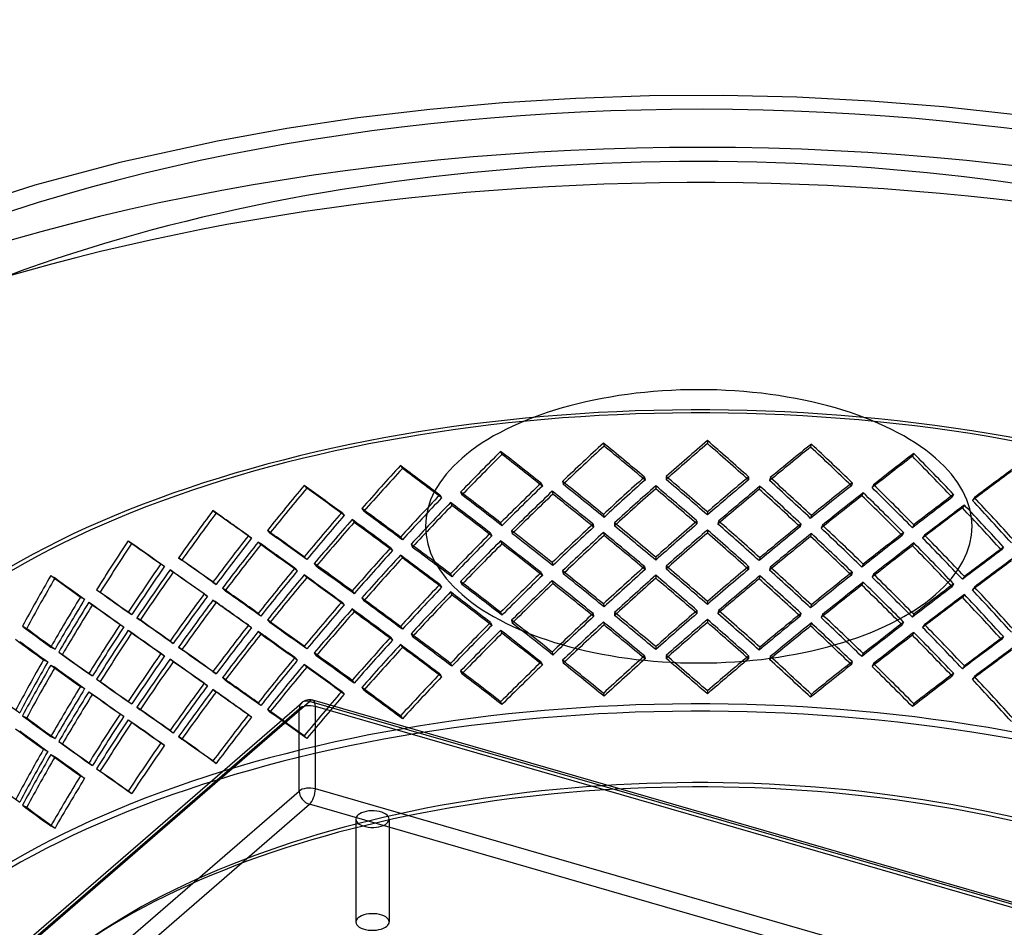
# Model space of a CAD drawing. Header units: millimetres. Extents: x -616 to 616, y -518 to 424.
# Tile 4 of 10: x -286 to 129, y 43 to 424. Entities that reach past the tile are written whole.
import ezdxf

# ---------------------------------------------------------------- set-up
doc = ezdxf.new("R2010")
doc.units = ezdxf.units.MM
doc.layers.add('HIDDEN', color=7, linetype='Continuous')
doc.layers.add('THICK', color=7, linetype='Continuous')

msp = doc.modelspace()

# ---------------------------------------------------------------- linework, layer by layer
at = {"layer": 'HIDDEN'}
for p, q in [((-40.11, 246.34), (-39.85, 245.1)), ((3.65, 247.38), (3.63, 246.13)), ((47.37, 245.92), (47.06, 244.68)), ((-83.36, 242.81), (-82.81, 241.59)), ((90.47, 241.98), (89.88, 240.77)), ((-125.51, 236.84), (-124.69, 235.66)), ((-22.83, 232.04), (-22.57, 230.79)), ((-13.69, 232.25), (-13.71, 231)), ((20.99, 232.09), (20.96, 230.84)), ((-166.03, 228.5), (-164.95, 227.37)), ((-66.35, 229.49), (-65.8, 228.27)), ((-57.31, 230.22), (-57.05, 228.98)), ((-18.08, 228.36), (-18.11, 227.1)), ((25.73, 228.14), (25.42, 226.89)), ((30.12, 231.78), (29.81, 230.54)), ((64.53, 229.64), (64.22, 228.4)), ((73.53, 228.82), (72.94, 227.6)), ((-109, 224.47), (-108.18, 223.29)), ((-100.19, 225.72), (-99.65, 224.5)), ((-61.66, 226.08), (-61.4, 224.83)), ((69.21, 225.42), (68.62, 224.21)), ((107.23, 224.73), (106.64, 223.52)), ((-104.44, 221.33), (-103.89, 220.1)), ((111.78, 220.25), (110.92, 219.07)), ((115.99, 223.4), (115.12, 222.23)), ((-204.39, 217.91), (-203.06, 216.85)), ((-150.23, 217.06), (-149.15, 215.93)), ((-141.77, 218.8), (-140.95, 217.62)), ((-40.11, 216.31), (-39.85, 215.07)), ((3.65, 217.35), (3.63, 216.1)), ((47.37, 215.89), (47.06, 214.65)), ((-145.85, 214.17), (-145.03, 212.99)), ((-83.36, 212.78), (-82.81, 211.56)), ((-44.48, 212.26), (-44.22, 211.02)), ((-35.43, 212.73), (-35.46, 211.48)), ((-0.74, 213.55), (-0.77, 212.3)), ((8.35, 213.51), (8.04, 212.26)), ((43.01, 212.35), (42.7, 211.11)), ((52.03, 211.78), (51.44, 210.56)), ((90.47, 211.95), (89.88, 210.74)), ((-189.51, 207.35), (-188.17, 206.29)), ((-181.49, 209.56), (-180.41, 208.43)), ((-87.64, 208.48), (-87.1, 207.26)), ((-78.76, 209.47), (-78.5, 208.22)), ((-40.11, 208.7), (-39.85, 207.45)), ((3.65, 209.74), (3.63, 208.49)), ((47.37, 208.28), (47.06, 207.04)), ((86.19, 208.65), (85.6, 207.44)), ((95.03, 207.58), (94.17, 206.4)), ((-240.08, 205.2), (-238.52, 204.23)), ((-185.36, 204.7), (-184.28, 203.57)), ((-125.51, 206.81), (-124.69, 205.63)), ((-121.06, 203.76), (-120.51, 202.53)), ((-83.36, 205.17), (-82.81, 203.95)), ((90.47, 204.34), (89.88, 203.12)), ((-129.66, 202.27), (-128.84, 201.09)), ((-125.51, 199.19), (-124.69, 198.01)), ((128.26, 202.52), (127.4, 201.35)), ((-226.31, 195.46), (-224.74, 194.48)), ((-218.85, 198.11), (-217.52, 197.06)), ((-166.03, 198.47), (-164.95, 197.35)), ((-161.78, 195.67), (-160.96, 194.48)), ((-61.66, 196.05), (-61.4, 194.8)), ((-18.08, 198.33), (-18.11, 197.08)), ((25.73, 198.11), (25.42, 196.87)), ((69.21, 195.39), (68.62, 194.18)), ((-222.45, 193.04), (-221.12, 191.98)), ((-169.99, 193.7), (-168.9, 192.58)), ((-166.03, 190.86), (-164.95, 189.73)), ((-104.44, 191.3), (-103.89, 190.08)), ((-66.35, 191.84), (-65.8, 190.62)), ((-57.31, 192.58), (-57.05, 191.34)), ((-22.83, 194.39), (-22.57, 193.15)), ((-18.08, 190.71), (-18.11, 189.46)), ((-13.69, 194.61), (-13.71, 193.36)), ((20.99, 194.45), (20.96, 193.19)), ((30.12, 194.14), (29.81, 192.9)), ((64.53, 192), (64.22, 190.76)), ((73.53, 191.18), (72.94, 189.96)), ((-272.64, 190.54), (-270.86, 189.66)), ((-204.39, 187.88), (-203.06, 186.82)), ((-109, 186.83), (-108.18, 185.65)), ((-100.19, 188.08), (-99.65, 186.86)), ((-61.66, 188.43), (-61.4, 187.19)), ((25.73, 190.49), (25.42, 189.25)), ((69.21, 187.78), (68.62, 186.56)), ((107.23, 187.09), (106.64, 185.87)), ((111.78, 190.22), (110.92, 189.04)), ((-253.36, 184.61), (-251.79, 183.64)), ((-208.1, 182.89), (-206.76, 181.84)), ((-200.39, 185.32), (-199.31, 184.18)), ((-145.85, 184.14), (-145.03, 182.96)), ((-104.44, 183.68), (-103.89, 182.46)), ((111.78, 182.6), (110.92, 181.43)), ((115.99, 185.76), (115.12, 184.58)), ((-260.16, 181.55), (-258.38, 180.67)), ((-256.65, 179.34), (-255.08, 178.37)), ((-204.39, 180.27), (-203.06, 179.21)), ((-150.23, 179.42), (-149.15, 178.29)), ((-141.77, 181.16), (-140.95, 179.98)), ((-40.11, 178.67), (-39.85, 177.42)), ((3.65, 179.71), (3.63, 178.46)), ((47.37, 178.25), (47.06, 177.01)), ((-240.08, 175.17), (-238.52, 174.2)), ((-185.36, 174.67), (-184.28, 173.54)), ((-145.85, 176.53), (-145.03, 175.34)), ((-83.36, 175.14), (-82.81, 173.92)), ((-44.48, 174.62), (-44.22, 173.37)), ((-35.43, 175.09), (-35.46, 173.84)), ((-0.74, 175.91), (-0.77, 174.66)), ((8.35, 175.87), (8.04, 174.62)), ((43.01, 174.7), (42.7, 173.46)), ((52.03, 174.14), (51.44, 172.92)), ((90.47, 174.31), (89.88, 173.1)), ((-243.49, 169.98), (-241.93, 169.01)), ((-236.39, 172.83), (-235.06, 171.76)), ((-181.49, 171.92), (-180.41, 170.79)), ((-87.64, 170.84), (-87.1, 169.62)), ((-78.76, 171.83), (-78.5, 170.58)), ((-40.11, 171.05), (-39.85, 169.81)), ((3.65, 172.1), (3.63, 170.85)), ((47.37, 170.64), (47.06, 169.4)), ((86.19, 171.01), (85.6, 169.79)), ((95.03, 169.93), (94.17, 168.76)), ((-284.56, 169.23), (-282.78, 168.35)), ((-240.08, 167.56), (-238.52, 166.58)), ((-189.51, 169.7), (-188.17, 168.65)), ((-185.36, 167.06), (-184.28, 165.93)), ((-125.51, 169.17), (-124.69, 167.98)), ((-121.06, 166.11), (-120.51, 164.89)), ((-83.36, 167.52), (-82.81, 166.3)), ((90.47, 166.7), (89.88, 165.48)), ((-222.45, 163.01), (-221.12, 161.95)), ((-129.66, 164.63), (-128.84, 163.45)), ((128.26, 164.88), (127.4, 163.7)), ((-272.64, 160.52), (-270.86, 159.64)), ((-269.31, 158.37), (-267.74, 157.39)), ((-226.31, 157.82), (-224.74, 156.84)), ((-218.85, 160.47), (-217.52, 159.41)), ((-166.03, 160.83), (-164.95, 159.7)), ((-161.78, 158.03), (-160.96, 156.84)), ((-125.51, 161.55), (-124.69, 160.37)), ((-61.66, 158.4), (-61.4, 157.16)), ((-18.08, 160.68), (-18.11, 159.43)), ((25.73, 160.47), (25.42, 159.22)), ((69.21, 157.75), (68.62, 156.53)), ((-275.72, 155.14), (-273.94, 154.26)), ((-222.45, 155.4), (-221.12, 154.34)), ((-169.99, 156.06), (-168.9, 154.93)), ((-104.44, 153.65), (-103.89, 152.43)), ((-66.35, 154.2), (-65.8, 152.98)), ((-57.31, 154.94), (-57.05, 153.69)), ((-22.83, 156.75), (-22.57, 155.51)), ((-13.69, 156.97), (-13.71, 155.72)), ((20.99, 156.8), (20.96, 155.55)), ((30.12, 156.5), (29.81, 155.26)), ((64.53, 154.36), (64.22, 153.12)), ((73.53, 153.53), (72.94, 152.32)), ((-272.64, 152.9), (-270.86, 152.02)), ((-256.65, 149.31), (-255.08, 148.34)), ((-204.39, 150.24), (-203.06, 149.18)), ((-166.03, 153.22), (-164.95, 152.09)), ((-109, 149.19), (-108.18, 148)), ((-100.19, 150.43), (-99.65, 149.21)), ((107.23, 149.45), (106.64, 148.23)), ((111.78, 152.58), (110.92, 151.4)), ((-253.36, 146.97), (-251.79, 145.99)), ((-208.1, 145.25), (-206.76, 144.19)), ((-200.39, 147.67), (-199.31, 146.54)), ((-145.85, 146.5), (-145.03, 145.32)), ((115.99, 148.12), (115.12, 146.94)), ((-260.16, 143.91), (-258.38, 143.03)), ((-256.65, 141.7), (-255.08, 140.72)), ((-204.39, 142.62), (-203.06, 141.57)), ((-150.23, 141.77), (-149.15, 140.65)), ((-141.77, 143.52), (-140.95, 142.33)), ((-40.11, 141.02), (-39.85, 139.78)), ((3.65, 142.07), (3.63, 140.82)), ((-451.75, -109.45), (-167.07, 137.09)), ((-450.23, -110.42), (-163.8, 137.64)), ((-240.08, 137.53), (-238.52, 136.56)), ((-185.36, 137.03), (-184.28, 135.9)), ((515.88, -58.57), (-163.8, 137.64)), ((516.54, -57.88), (-162.41, 138.11)), ((-83.36, 137.49), (-82.81, 136.27)), ((47.37, 140.61), (47.06, 139.37)), ((-615.63, -252.99), (-168.13, 134.56)), ((-236.39, 135.18), (-235.06, 134.12)), ((-181.49, 134.27), (-180.41, 133.15)), ((-168.13, 99.92), (-168.13, 134.56)), ((613.8, -88.28), (-161.3, 135.47)), ((-161.3, 100.83), (-161.3, 135.47)), ((90.47, 136.67), (89.88, 135.45)), ((-284.56, 131.59), (-282.78, 130.71)), ((-243.49, 132.34), (-241.93, 131.36)), ((-240.08, 129.92), (-238.52, 128.94)), ((-189.51, 132.06), (-188.17, 131)), ((-125.51, 131.52), (-124.69, 130.34)), ((-222.45, 125.37), (-221.12, 124.31)), ((-272.64, 122.87), (-270.86, 121.99)), ((-269.31, 120.72), (-267.74, 119.74)), ((-226.31, 120.17), (-224.74, 119.2)), ((-218.85, 122.83), (-217.52, 121.77)), ((-166.03, 123.19), (-164.95, 122.06)), ((-275.72, 117.49), (-273.94, 116.61)), ((-272.64, 115.26), (-270.86, 114.38)), ((-204.39, 112.6), (-203.06, 111.54)), ((-256.65, 111.67), (-255.08, 110.69)), ((-253.36, 109.33), (-251.79, 108.35)), ((-260.16, 106.26), (-258.38, 105.38)), ((-615.63, -287.63), (-168.13, 99.92)), ((-240.08, 99.89), (-238.52, 98.91)), ((613.8, -122.92), (-161.3, 100.83)), ((-611.3, -293.21), (-163.8, 94.34)), ((-284.56, 93.95), (-282.78, 93.07)), ((611.3, -129.41), (-163.8, 94.34)), ((-144.26, 88.12), (-144.26, 44.82)), ((-130.26, 88.12), (-130.26, 44.82)), ((-272.64, 85.23), (-270.86, 84.35))]:
    msp.add_line(p, q, dxfattribs=at)
msp.add_arc((-163.8, 133.31), 5, 73.898, 130.8968, dxfattribs=at)
for centre, major_axis, ratio, start_param, end_param in [((0, 83.21), (575, 0), 0.5, 1.047198, 2.617994), ((0, 68.42), (575, 0), 0.5, 0, 2.617994), ((0, 68.42), (-383.75, 0), 0.5, -3.141592, -0.523599), ((0, 68.42), (381.25, 0), 0.5, 0, 2.617994), ((0, 55.52), (364.83, 384.5), 0.309543, 1.360166, 1.405359), ((0, 55.52), (362.45, 382), 0.309543, 1.360166, 1.405656), ((0, 55.52), (375.27, -356.07), 0.225332, 1.840953, 1.886147), ((0, 55.52), (372.82, -353.75), 0.225332, 1.840657, 1.886147), ((0, 55.52), (368.72, 366.97), 0.264119, 1.304227, 1.349717), ((0, 55.52), (371.14, 369.38), 0.264119, 1.304227, 1.34942), ((0, 55.52), (367.78, -369.54), 0.271771, 1.782356, 1.827846), ((0, 55.52), (370.2, -371.96), 0.271771, 1.782652, 1.827846), ((0, 55.52), (373.53, 351.02), 0.217466, 1.245452, 1.290941), ((0, 55.52), (375.98, 353.32), 0.217466, 1.245452, 1.290645), ((0, 55.52), (361.25, -384.42), 0.317002, 1.726892, 1.772381), ((0, 55.52), (363.62, -386.94), 0.317002, 1.727188, 1.772381), ((0, 55.52), (356.87, 398.77), 0.353854, 1.413213, 1.458406), ((0, 55.52), (354.54, 396.18), 0.353854, 1.413213, 1.458703), ((0, 55.52), (379, -339.17), 0.177561, 1.902146, 1.947339), ((0, 55.52), (376.53, -336.96), 0.177561, 1.901849, 1.947339), ((0, 55.52), (377.02, 334.05), 0.169461, 1.183763, 1.229252), ((0, 55.52), (379.5, 336.25), 0.169461, 1.183763, 1.228956), ((0, 55.52), (353.05, -398.46), 0.361139, 1.674341, 1.71983), ((0, 55.52), (355.37, -401.08), 0.361139, 1.674637, 1.71983), ((0, 55.52), (347.06, 412.28), 0.397148, 1.463179, 1.508372), ((0, 55.52), (381.53, -321.18), 0.128336, 1.96642, 2.011613), ((0, 55.52), (344.8, 409.6), 0.397148, 1.463179, 1.508669), ((0, 55.52), (379.04, -319.08), 0.128336, 1.966123, 2.011613), ((0, 25.49), (364.83, 384.5), 0.309543, 1.314973, 1.360166), ((0, 25.49), (370.2, -371.96), 0.271771, 1.827846, 1.873039), ((0, 25.49), (371.14, 369.38), 0.264119, 1.259034, 1.304227), ((0, 55.52), (379.36, 315.99), 0.119983, 1.118946, 1.164436), ((0, 55.52), (381.85, 318.07), 0.119983, 1.118946, 1.164139), ((0, 55.52), (335.19, 425.14), 0.439482, 1.50972, 1.554913), ((0, 55.52), (383.03, -302), 0.077561, 2.034118, 2.079311), ((0, 25.49), (356.87, 398.77), 0.353854, 1.36802, 1.413213), ((0, 25.49), (354.54, 396.18), 0.353854, 1.367724, 1.413213), ((0, 25.49), (375.27, -356.07), 0.225332, 1.886147, 1.93134), ((0, 25.49), (372.82, -353.75), 0.225332, 1.886147, 1.931636), ((0, 25.49), (362.45, 382), 0.309543, 1.314676, 1.360166), ((0, 55.52), (371.14, 369.38), 0.264119, 1.360892, 1.406216), ((0, 17.87), (370.2, -371.96), 0.271771, 1.839302, 1.88451), ((0, 25.49), (367.78, -369.54), 0.271771, 1.827846, 1.873335), ((0, 25.49), (368.72, 366.97), 0.264119, 1.258738, 1.304227), ((0, 55.52), (375.98, 353.32), 0.217466, 1.302116, 1.34744), ((0, 17.87), (363.62, -386.94), 0.317002, 1.783838, 1.829046), ((0, 25.49), (361.25, -384.42), 0.317002, 1.772381, 1.817871), ((0, 25.49), (363.62, -386.94), 0.317002, 1.772381, 1.817574), ((0, 25.49), (373.53, 351.02), 0.217466, 1.199962, 1.245452), ((0, 25.49), (375.98, 353.32), 0.217466, 1.200259, 1.245452), ((0, 25.49), (355.37, -401.08), 0.361139, 1.71983, 1.765024), ((0, 55.52), (333.01, 422.37), 0.439482, 1.50972, 1.55521), ((0, 55.52), (380.54, -300.03), 0.077561, 2.033822, 2.079311), ((0, 25.49), (347.06, 412.28), 0.397148, 1.417986, 1.463179), ((0, 25.49), (379, -339.17), 0.177561, 1.947339, 1.992532), ((0, 25.49), (376.53, -336.96), 0.177561, 1.947339, 1.992828), ((0, 55.52), (364.83, 384.5), 0.309543, 1.41683, 1.462154), ((0, 55.52), (362.45, 382), 0.309543, 1.417202, 1.462826), ((0, 17.87), (375.27, -356.07), 0.225332, 1.897603, 1.942811), ((0, 17.87), (372.82, -353.75), 0.225332, 1.897678, 1.943183), ((0, 55.52), (368.72, 366.97), 0.264119, 1.361264, 1.406887), ((0, 17.87), (367.78, -369.54), 0.271771, 1.839377, 1.884882), ((0, 55.52), (373.53, 351.02), 0.217466, 1.302488, 1.348111), ((0, 17.87), (361.25, -384.42), 0.317002, 1.783913, 1.829418), ((0, 55.52), (377.02, 334.05), 0.169461, 1.240799, 1.286422), ((0, 55.52), (379.5, 336.25), 0.169461, 1.240427, 1.285751), ((0, 17.87), (353.05, -398.46), 0.361139, 1.731362, 1.776867), ((0, 17.87), (355.37, -401.08), 0.361139, 1.731287, 1.776495), ((0, 25.49), (353.05, -398.46), 0.361139, 1.71983, 1.76532), ((0, 25.49), (379.5, 336.25), 0.169461, 1.13857, 1.183763), ((0, 25.49), (344.8, 409.6), 0.397148, 1.417689, 1.463179), ((0, 55.52), (356.87, 398.77), 0.353854, 1.469878, 1.515202), ((0, 55.52), (354.54, 396.18), 0.353854, 1.47025, 1.515873), ((0, 17.87), (379, -339.17), 0.177561, 1.958795, 2.004003), ((0, 17.87), (376.53, -336.96), 0.177561, 1.958871, 2.004375), ((0, 25.49), (377.02, 334.05), 0.169461, 1.138273, 1.183763), ((0, 55.52), (381.85, 318.07), 0.119983, 1.175611, 1.220935), ((0, 17.87), (345.24, -414.47), 0.40427, 1.681864, 1.727072), ((0, 25.49), (342.99, -411.77), 0.40427, 1.670407, 1.715897), ((0, 25.49), (345.24, -414.47), 0.40427, 1.670407, 1.7156), ((0, 55.52), (320.96, 437.46), 0.480861, 1.552311, 1.597504), ((0, 55.52), (318.87, 434.61), 0.480861, 1.552311, 1.597801), ((0, 55.52), (383.68, -281.5), 0.025198, 2.105767, 2.15096), ((0, 55.52), (381.18, -279.67), 0.025198, 2.10547, 2.15096), ((0, 25.49), (335.19, 425.14), 0.439482, 1.464527, 1.50972), ((0, 25.49), (333.01, 422.37), 0.439482, 1.464231, 1.50972), ((0, 25.49), (381.53, -321.18), 0.128336, 2.011613, 2.056806), ((0, 25.49), (379.04, -319.08), 0.128336, 2.011613, 2.057102), ((0, 55.52), (379.36, 315.99), 0.119983, 1.175983, 1.221606), ((0, 17.87), (342.99, -411.77), 0.40427, 1.681939, 1.727444), ((0, 55.52), (347.06, 412.28), 0.397148, 1.519844, 1.565168), ((0, 55.52), (344.8, 409.6), 0.397148, 1.520215, 1.565839), ((0, 17.87), (381.53, -321.18), 0.128336, 2.023069, 2.068277), ((0, 17.87), (379.04, -319.08), 0.128336, 2.023145, 2.068649), ((0, 25.49), (364.83, 384.5), 0.309543, 1.371623, 1.41683), ((0, -12.16), (367.78, -369.54), 0.271771, 1.884882, 1.930505), ((0, -12.16), (370.2, -371.96), 0.271771, 1.88451, 1.929834), ((0, 25.49), (368.72, 366.97), 0.264119, 1.315759, 1.361264), ((0, 25.49), (371.14, 369.38), 0.264119, 1.315684, 1.360892), ((0, -12.16), (361.25, -384.42), 0.317002, 1.829418, 1.875041), ((0, -12.16), (363.62, -386.94), 0.317002, 1.829046, 1.87437), ((0, 25.49), (375.98, 353.32), 0.217466, 1.256908, 1.302116), ((0, -12.16), (355.37, -401.08), 0.361139, 1.776495, 1.821819), ((0, 25.49), (320.96, 437.46), 0.480861, 1.507118, 1.552311), ((0, 25.49), (383.03, -302), 0.077561, 2.079311, 2.124504), ((0, 25.49), (380.54, -300.03), 0.077561, 2.079311, 2.124801), ((0, 25.49), (356.87, 398.77), 0.353854, 1.42467, 1.469878), ((0, 25.49), (354.54, 396.18), 0.353854, 1.424745, 1.47025), ((0, -12.16), (375.27, -356.07), 0.225332, 1.942811, 1.988135), ((0, -12.16), (372.82, -353.75), 0.225332, 1.943183, 1.988806), ((0, 25.49), (362.45, 382), 0.309543, 1.371698, 1.417202), ((0, 17.87), (364.83, 384.5), 0.309543, 1.360166, 1.405359), ((0, 17.87), (362.45, 382), 0.309543, 1.360166, 1.405656), ((0, 17.87), (375.27, -356.07), 0.225332, 1.840953, 1.886147), ((0, 17.87), (372.82, -353.75), 0.225332, 1.840657, 1.886147), ((0, 17.87), (368.72, 366.97), 0.264119, 1.304227, 1.349717), ((0, 17.87), (371.14, 369.38), 0.264119, 1.304227, 1.34942), ((0, 17.87), (367.78, -369.54), 0.271771, 1.782356, 1.827846), ((0, 17.87), (370.2, -371.96), 0.271771, 1.782652, 1.827846), ((0, 25.49), (373.53, 351.02), 0.217466, 1.256983, 1.302488), ((0, 17.87), (375.98, 353.32), 0.217466, 1.245452, 1.290645), ((0, 17.87), (363.62, -386.94), 0.317002, 1.727188, 1.772381), ((0, -12.16), (353.05, -398.46), 0.361139, 1.776867, 1.82249), ((0, 25.49), (377.02, 334.05), 0.169461, 1.195295, 1.240799), ((0, 25.49), (379.5, 336.25), 0.169461, 1.195219, 1.240427), ((0, -12.16), (345.24, -414.47), 0.40427, 1.727072, 1.772396), ((0, 55.52), (303.98, 449.39), 0.521211, 1.590199, 1.635392), ((0, 55.52), (302, 446.46), 0.521211, 1.590199, 1.635688), ((0, 55.52), (383.68, -259.53), 0.028687, -2.227312, -2.182119), ((0, 55.52), (381.18, -257.84), 0.028687, -2.227312, -2.181823), ((0, 25.49), (318.87, 434.61), 0.480861, 1.506822, 1.552311), ((0, 55.52), (335.19, 425.14), 0.439482, 1.566385, 1.611709), ((0, 55.52), (333.01, 422.37), 0.439482, 1.566757, 1.61238), ((0, 17.87), (383.03, -302), 0.077561, 2.090768, 2.135976), ((0, 17.87), (380.54, -300.03), 0.077561, 2.090843, 2.136348), ((0, -12.16), (379, -339.17), 0.177561, 2.004003, 2.049327), ((0, 17.87), (356.87, 398.77), 0.353854, 1.413213, 1.458406), ((0, 17.87), (354.54, 396.18), 0.353854, 1.413213, 1.458703), ((0, 17.87), (379, -339.17), 0.177561, 1.902146, 1.947339), ((0, 17.87), (376.53, -336.96), 0.177561, 1.901849, 1.947339), ((0, 17.87), (373.53, 351.02), 0.217466, 1.245452, 1.290941), ((0, 17.87), (361.25, -384.42), 0.317002, 1.726892, 1.772381), ((0, 17.87), (377.02, 334.05), 0.169461, 1.183763, 1.229252), ((0, 17.87), (379.5, 336.25), 0.169461, 1.183763, 1.228956), ((0, 17.87), (353.05, -398.46), 0.361139, 1.674341, 1.71983), ((0, 17.87), (355.37, -401.08), 0.361139, 1.674637, 1.71983), ((0, -12.16), (342.99, -411.77), 0.40427, 1.727444, 1.773067), ((0, 25.49), (347.06, 412.28), 0.397148, 1.474636, 1.519844), ((0, 25.49), (344.8, 409.6), 0.397148, 1.474711, 1.520215), ((0, 17.87), (347.06, 412.28), 0.397148, 1.463179, 1.508372), ((0, 17.87), (381.53, -321.18), 0.128336, 1.96642, 2.011613), ((0, -12.16), (376.53, -336.96), 0.177561, 2.004375, 2.049998), ((0, 25.49), (379.36, 315.99), 0.119983, 1.130478, 1.175983), ((0, 25.49), (381.85, 318.07), 0.119983, 1.130403, 1.175611), ((0, 25.49), (303.98, 449.39), 0.521211, 1.545006, 1.590199), ((0, 25.49), (383.68, -281.5), 0.025198, 2.15096, 2.196153), ((0, 25.49), (381.18, -279.67), 0.025198, 2.15096, 2.19645), ((0, -12.16), (381.53, -321.18), 0.128336, 2.068277, 2.113601), ((0, 17.87), (344.8, 409.6), 0.397148, 1.463179, 1.508669), ((0, 17.87), (379.04, -319.08), 0.128336, 1.966123, 2.011613), ((0, 17.87), (379.36, 315.99), 0.119983, 1.118946, 1.164436), ((0, 17.87), (381.85, 318.07), 0.119983, 1.118946, 1.164139), ((0, 25.49), (302, 446.46), 0.521211, 1.544709, 1.590199), ((0, 55.52), (320.96, 437.46), 0.480861, 1.608976, 1.6543), ((0, 55.52), (318.87, 434.61), 0.480861, 1.609348, 1.654971), ((0, 17.87), (383.68, -281.5), 0.025198, 2.162417, 2.207624), ((0, 17.87), (381.18, -279.67), 0.025198, 2.162492, 2.207996), ((0, 25.49), (335.19, 425.14), 0.439482, 1.521177, 1.566385), ((0, 25.49), (333.01, 422.37), 0.439482, 1.521252, 1.566757), ((0, 17.87), (335.19, 425.14), 0.439482, 1.50972, 1.554913), ((0, 17.87), (383.03, -302), 0.077561, 2.034118, 2.079311), ((0, -12.16), (379.04, -319.08), 0.128336, 2.068649, 2.114272), ((0, -12.16), (356.87, 398.77), 0.353854, 1.36802, 1.413213), ((0, -12.16), (354.54, 396.18), 0.353854, 1.367724, 1.413213), ((0, -12.16), (375.27, -356.07), 0.225332, 1.886147, 1.93134), ((0, -12.16), (372.82, -353.75), 0.225332, 1.886147, 1.931636), ((0, -12.16), (364.83, 384.5), 0.309543, 1.314973, 1.360166), ((0, -12.16), (362.45, 382), 0.309543, 1.314676, 1.360166), ((0, 17.87), (371.14, 369.38), 0.264119, 1.360892, 1.406216), ((0, -19.77), (370.2, -371.96), 0.271771, 1.839302, 1.88451), ((0, -12.16), (367.78, -369.54), 0.271771, 1.827846, 1.873335), ((0, -12.16), (370.2, -371.96), 0.271771, 1.827846, 1.873039), ((0, -12.16), (368.72, 366.97), 0.264119, 1.258738, 1.304227), ((0, -12.16), (371.14, 369.38), 0.264119, 1.259034, 1.304227), ((0, -12.16), (361.25, -384.42), 0.317002, 1.772381, 1.817871), ((0, -12.16), (363.62, -386.94), 0.317002, 1.772381, 1.817574), ((0, -12.16), (373.53, 351.02), 0.217466, 1.199962, 1.245452), ((0, -12.16), (375.98, 353.32), 0.217466, 1.200259, 1.245452), ((0, -12.16), (355.37, -401.08), 0.361139, 1.71983, 1.765024), ((0, 55.52), (283.75, 461.08), 0.560348, 1.622344, 1.667537), ((0, 55.52), (281.9, 458.07), 0.560348, 1.622344, 1.667833), ((0, 55.52), (383.24, -235.85), 0.083837, -2.309407, -2.264214), ((0, 55.52), (380.74, -234.31), 0.083837, -2.309407, -2.263917), ((0, 17.87), (333.01, 422.37), 0.439482, 1.50972, 1.55521), ((0, 17.87), (380.54, -300.03), 0.077561, 2.033822, 2.079311), ((0, -12.16), (347.06, 412.28), 0.397148, 1.417986, 1.463179), ((0, -12.16), (379, -339.17), 0.177561, 1.947339, 1.992532), ((0, -12.16), (376.53, -336.96), 0.177561, 1.947339, 1.992828), ((0, 17.87), (364.83, 384.5), 0.309543, 1.41683, 1.462154), ((0, 17.87), (362.45, 382), 0.309543, 1.417202, 1.462826), ((0, -19.77), (375.27, -356.07), 0.225332, 1.897603, 1.942811), ((0, -19.77), (372.82, -353.75), 0.225332, 1.897678, 1.943183), ((0, 17.87), (368.72, 366.97), 0.264119, 1.361264, 1.406887), ((0, -19.77), (367.78, -369.54), 0.271771, 1.839377, 1.884882), ((0, 17.87), (373.53, 351.02), 0.217466, 1.302488, 1.348111), ((0, 17.87), (375.98, 353.32), 0.217466, 1.302116, 1.34744), ((0, -19.77), (361.25, -384.42), 0.317002, 1.783913, 1.829418), ((0, -19.77), (363.62, -386.94), 0.317002, 1.783838, 1.829046), ((0, 17.87), (377.02, 334.05), 0.169461, 1.240799, 1.286422), ((0, 17.87), (379.5, 336.25), 0.169461, 1.240427, 1.285751), ((0, -19.77), (353.05, -398.46), 0.361139, 1.731362, 1.776867), ((0, -19.77), (355.37, -401.08), 0.361139, 1.731287, 1.776495), ((0, -12.16), (353.05, -398.46), 0.361139, 1.71983, 1.76532), ((0, -12.16), (379.5, 336.25), 0.169461, 1.13857, 1.183763), ((0, 25.49), (383.68, -259.53), 0.028687, -2.272505, -2.227312), ((0, 25.49), (381.18, -257.84), 0.028687, -2.272802, -2.227312), ((0, 25.49), (320.96, 437.46), 0.480861, 1.563768, 1.608976), ((0, -12.16), (383.03, -302), 0.077561, 2.135976, 2.1813), ((0, -12.16), (380.54, -300.03), 0.077561, 2.136348, 2.181971), ((0, -12.16), (344.8, 409.6), 0.397148, 1.417689, 1.463179), ((0, 17.87), (356.87, 398.77), 0.353854, 1.469878, 1.515202), ((0, 17.87), (354.54, 396.18), 0.353854, 1.47025, 1.515873), ((0, -19.77), (379, -339.17), 0.177561, 1.958795, 2.004003), ((0, -19.77), (376.53, -336.96), 0.177561, 1.958871, 2.004375), ((0, -12.16), (377.02, 334.05), 0.169461, 1.138273, 1.183763), ((0, 17.87), (381.85, 318.07), 0.119983, 1.175611, 1.220935), ((0, -19.77), (345.24, -414.47), 0.40427, 1.681864, 1.727072), ((0, -12.16), (342.99, -411.77), 0.40427, 1.670407, 1.715897), ((0, -12.16), (345.24, -414.47), 0.40427, 1.670407, 1.7156), ((0, 25.49), (283.75, 461.08), 0.560348, 1.577151, 1.622344), ((0, 25.49), (281.9, 458.07), 0.560348, 1.576854, 1.622344), ((0, 55.52), (303.98, 449.39), 0.521211, 1.646863, 1.692187), ((0, 55.52), (302, 446.46), 0.521211, 1.647235, 1.692858), ((0, 17.87), (383.68, -259.53), 0.028687, -2.283977, -2.238769), ((0, 17.87), (381.18, -257.84), 0.028687, -2.284349, -2.238844), ((0, 25.49), (318.87, 434.61), 0.480861, 1.563843, 1.609348), ((0, 17.87), (320.96, 437.46), 0.480861, 1.552311, 1.597504), ((0, 17.87), (318.87, 434.61), 0.480861, 1.552311, 1.597801), ((0, 17.87), (383.68, -281.5), 0.025198, 2.105767, 2.15096), ((0, 17.87), (381.18, -279.67), 0.025198, 2.10547, 2.15096), ((0, -12.16), (335.19, 425.14), 0.439482, 1.464527, 1.50972), ((0, -12.16), (333.01, 422.37), 0.439482, 1.464231, 1.50972), ((0, -12.16), (381.53, -321.18), 0.128336, 2.011613, 2.056806), ((0, -12.16), (379.04, -319.08), 0.128336, 2.011613, 2.057102), ((0, 17.87), (379.36, 315.99), 0.119983, 1.175983, 1.221606), ((0, -19.77), (342.99, -411.77), 0.40427, 1.681939, 1.727444), ((0, 17.87), (347.06, 412.28), 0.397148, 1.519844, 1.565168), ((0, 17.87), (344.8, 409.6), 0.397148, 1.520215, 1.565839), ((0, -19.77), (381.53, -321.18), 0.128336, 2.023069, 2.068277), ((0, -19.77), (379.04, -319.08), 0.128336, 2.023145, 2.068649), ((0, -12.16), (364.83, 384.5), 0.309543, 1.371623, 1.41683), ((0, -49.8), (370.2, -371.96), 0.271771, 1.88451, 1.929834), ((0, -12.16), (368.72, 366.97), 0.264119, 1.315759, 1.361264), ((0, -12.16), (371.14, 369.38), 0.264119, 1.315684, 1.360892), ((0, -49.8), (361.25, -384.42), 0.317002, 1.829418, 1.875041), ((0, -49.8), (363.62, -386.94), 0.317002, 1.829046, 1.87437), ((0, -12.16), (375.98, 353.32), 0.217466, 1.256908, 1.302116), ((0, -49.8), (355.37, -401.08), 0.361139, 1.776495, 1.821819), ((0, 25.49), (303.98, 449.39), 0.521211, 1.601655, 1.646863), ((0, -12.16), (383.68, -281.5), 0.025198, 2.207624, 2.252949), ((0, -12.16), (381.18, -279.67), 0.025198, 2.207996, 2.25362), ((0, -12.16), (383.03, -302), 0.077561, 2.079311, 2.124504), ((0, -12.16), (380.54, -300.03), 0.077561, 2.079311, 2.124801), ((0, -12.16), (356.87, 398.77), 0.353854, 1.42467, 1.469878), ((0, -49.8), (375.27, -356.07), 0.225332, 1.942811, 1.988135), ((0, -49.8), (372.82, -353.75), 0.225332, 1.943183, 1.988806), ((0, -12.16), (362.45, 382), 0.309543, 1.371698, 1.417202), ((0, -19.77), (364.83, 384.5), 0.309543, 1.360166, 1.405359), ((0, -19.77), (375.27, -356.07), 0.225332, 1.840953, 1.886147), ((0, -49.8), (367.78, -369.54), 0.271771, 1.884882, 1.930505), ((0, -19.77), (368.72, 366.97), 0.264119, 1.304227, 1.349717), ((0, -19.77), (371.14, 369.38), 0.264119, 1.304227, 1.34942), ((0, -19.77), (367.78, -369.54), 0.271771, 1.782356, 1.827846), ((0, -19.77), (370.2, -371.96), 0.271771, 1.782652, 1.827846), ((0, -12.16), (373.53, 351.02), 0.217466, 1.256983, 1.302488), ((0, -19.77), (375.98, 353.32), 0.217466, 1.245452, 1.290645), ((0, -19.77), (363.62, -386.94), 0.317002, 1.727188, 1.772381), ((0, -49.8), (353.05, -398.46), 0.361139, 1.776867, 1.82249), ((0, -12.16), (379.5, 336.25), 0.169461, 1.195219, 1.240427), ((0, -49.8), (345.24, -414.47), 0.40427, 1.727072, 1.772396), ((0, 25.49), (383.24, -235.85), 0.083837, -2.3546, -2.309407), ((0, 25.49), (380.74, -234.31), 0.083837, -2.354897, -2.309407), ((0, 25.49), (302, 446.46), 0.521211, 1.601731, 1.647235), ((0, 17.87), (303.98, 449.39), 0.521211, 1.590199, 1.635392), ((0, 17.87), (302, 446.46), 0.521211, 1.590199, 1.635688), ((0, 17.87), (383.68, -259.53), 0.028687, -2.227312, -2.182119), ((0, 17.87), (381.18, -257.84), 0.028687, -2.227312, -2.181823), ((0, -12.16), (320.96, 437.46), 0.480861, 1.507118, 1.552311), ((0, -12.16), (318.87, 434.61), 0.480861, 1.506822, 1.552311), ((0, 17.87), (335.19, 425.14), 0.439482, 1.566385, 1.611709), ((0, 17.87), (333.01, 422.37), 0.439482, 1.566757, 1.61238), ((0, -19.77), (383.03, -302), 0.077561, 2.090768, 2.135976), ((0, -19.77), (380.54, -300.03), 0.077561, 2.090843, 2.136348), ((0, -49.8), (379, -339.17), 0.177561, 2.004003, 2.049327), ((0, -12.16), (354.54, 396.18), 0.353854, 1.424745, 1.47025), ((0, -19.77), (356.87, 398.77), 0.353854, 1.413213, 1.458406), ((0, -19.77), (354.54, 396.18), 0.353854, 1.413213, 1.458703), ((0, -19.77), (379, -339.17), 0.177561, 1.902146, 1.947339), ((0, -19.77), (376.53, -336.96), 0.177561, 1.901849, 1.947339), ((0, -19.77), (362.45, 382), 0.309543, 1.360166, 1.405656), ((0, -19.77), (372.82, -353.75), 0.225332, 1.840657, 1.886147), ((0, -19.77), (373.53, 351.02), 0.217466, 1.245452, 1.290941), ((0, -19.77), (361.25, -384.42), 0.317002, 1.726892, 1.772381), ((0, -12.16), (377.02, 334.05), 0.169461, 1.195295, 1.240799), ((0, -19.77), (379.5, 336.25), 0.169461, 1.183763, 1.228956), ((0, -19.77), (355.37, -401.08), 0.361139, 1.674637, 1.71983), ((0, -49.8), (342.99, -411.77), 0.40427, 1.727444, 1.773067), ((0, 17.87), (383.24, -235.85), 0.083837, -2.366071, -2.320864), ((0, 17.87), (380.74, -234.31), 0.083837, -2.366443, -2.320939), ((0, -12.16), (347.06, 412.28), 0.397148, 1.474636, 1.519844), ((0, -12.16), (344.8, 409.6), 0.397148, 1.474711, 1.520215), ((0, -49.8), (376.53, -336.96), 0.177561, 2.004375, 2.049998), ((0, -19.77), (377.02, 334.05), 0.169461, 1.183763, 1.229252), ((0, -19.77), (353.05, -398.46), 0.361139, 1.674341, 1.71983), ((0, -12.16), (379.36, 315.99), 0.119983, 1.130478, 1.175983), ((0, -12.16), (381.85, 318.07), 0.119983, 1.130403, 1.175611), ((0, -12.16), (383.68, -259.53), 0.028687, -2.329301, -2.283977), ((0, -12.16), (303.98, 449.39), 0.521211, 1.545006, 1.590199), ((0, -12.16), (383.68, -281.5), 0.025198, 2.15096, 2.196153), ((0, -12.16), (381.18, -279.67), 0.025198, 2.15096, 2.19645), ((0, -49.8), (381.53, -321.18), 0.128336, 2.068277, 2.113601), ((0, -19.77), (347.06, 412.28), 0.397148, 1.463179, 1.508372), ((0, -19.77), (344.8, 409.6), 0.397148, 1.463179, 1.508669), ((0, -19.77), (381.53, -321.18), 0.128336, 1.96642, 2.011613), ((0, -19.77), (379.04, -319.08), 0.128336, 1.966123, 2.011613), ((0, -19.77), (379.36, 315.99), 0.119983, 1.118946, 1.164436), ((0, -19.77), (381.85, 318.07), 0.119983, 1.118946, 1.164139), ((0, 25.49), (283.75, 461.08), 0.560348, 1.6338, 1.679008), ((0, 25.49), (281.9, 458.07), 0.560348, 1.633875, 1.67938), ((0, -12.16), (381.18, -257.84), 0.028687, -2.329972, -2.284349), ((0, -12.16), (302, 446.46), 0.521211, 1.544709, 1.590199), ((0, 17.87), (320.96, 437.46), 0.480861, 1.608976, 1.6543), ((0, 17.87), (318.87, 434.61), 0.480861, 1.609348, 1.654971), ((0, -19.77), (383.68, -281.5), 0.025198, 2.162417, 2.207624), ((0, -19.77), (381.18, -279.67), 0.025198, 2.162492, 2.207996), ((0, -12.16), (335.19, 425.14), 0.439482, 1.521177, 1.566385), ((0, -12.16), (333.01, 422.37), 0.439482, 1.521252, 1.566757), ((0, -49.8), (379.04, -319.08), 0.128336, 2.068649, 2.114272), ((0, -49.8), (356.87, 398.77), 0.353854, 1.36802, 1.413213), ((0, -49.8), (375.27, -356.07), 0.225332, 1.886147, 1.93134), ((0, -49.8), (372.82, -353.75), 0.225332, 1.886147, 1.931636), ((0, -49.8), (364.83, 384.5), 0.309543, 1.314973, 1.360166), ((0, -49.8), (362.45, 382), 0.309543, 1.314676, 1.360166), ((0, -49.8), (367.78, -369.54), 0.271771, 1.827846, 1.873335), ((0, -49.8), (370.2, -371.96), 0.271771, 1.827846, 1.873039), ((0, -49.8), (368.72, 366.97), 0.264119, 1.258738, 1.304227), ((0, -49.8), (371.14, 369.38), 0.264119, 1.259034, 1.304227), ((0, -49.8), (361.25, -384.42), 0.317002, 1.772381, 1.817871), ((0, -49.8), (363.62, -386.94), 0.317002, 1.772381, 1.817574), ((0, -49.8), (375.98, 353.32), 0.217466, 1.200259, 1.245452), ((0, -49.8), (355.37, -401.08), 0.361139, 1.71983, 1.765024), ((0, -58.37), (-383.75, 0), 0.5, -3.141592, -0.523599), ((0, -54.04), (-381.25, 0), 0.5, -3.141592, -0.523599), ((0, 17.87), (283.75, 461.08), 0.560348, 1.622344, 1.667537), ((0, 17.87), (281.9, 458.07), 0.560348, 1.622344, 1.667833), ((0, 17.87), (383.24, -235.85), 0.083837, -2.309407, -2.264214), ((0, 17.87), (380.74, -234.31), 0.083837, -2.309407, -2.263917), ((0, -19.77), (335.19, 425.14), 0.439482, 1.50972, 1.554913), ((0, -19.77), (333.01, 422.37), 0.439482, 1.50972, 1.55521), ((0, -19.77), (383.03, -302), 0.077561, 2.034118, 2.079311), ((0, -19.77), (380.54, -300.03), 0.077561, 2.033822, 2.079311), ((0, -49.8), (347.06, 412.28), 0.397148, 1.417986, 1.463179), ((0, -49.8), (379, -339.17), 0.177561, 1.947339, 1.992532), ((0, -49.8), (376.53, -336.96), 0.177561, 1.947339, 1.992828), ((0, -49.8), (354.54, 396.18), 0.353854, 1.367724, 1.413213), ((0, -49.8), (373.53, 351.02), 0.217466, 1.199962, 1.245452), ((0, -49.8), (353.05, -398.46), 0.361139, 1.71983, 1.76532), ((0, -49.8), (379.5, 336.25), 0.169461, 1.13857, 1.183763), ((0, -12.16), (383.68, -259.53), 0.028687, -2.272505, -2.227312), ((0, -12.16), (381.18, -257.84), 0.028687, -2.272802, -2.227312), ((0, -12.16), (320.96, 437.46), 0.480861, 1.563768, 1.608976), ((0, -49.8), (383.03, -302), 0.077561, 2.135976, 2.1813), ((0, -49.8), (380.54, -300.03), 0.077561, 2.136348, 2.181971), ((0, -49.8), (344.8, 409.6), 0.397148, 1.417689, 1.463179), ((0, -49.8), (377.02, 334.05), 0.169461, 1.138273, 1.183763), ((0, -49.8), (342.99, -411.77), 0.40427, 1.670407, 1.715897), ((0, -49.8), (345.24, -414.47), 0.40427, 1.670407, 1.7156), ((0, -12.16), (380.74, -234.31), 0.083837, -2.412067, -2.366443), ((0, -12.16), (283.75, 461.08), 0.560348, 1.577151, 1.622344), ((0, -12.16), (281.9, 458.07), 0.560348, 1.576854, 1.622344), ((0, 17.87), (303.98, 449.39), 0.521211, 1.646863, 1.692187), ((0, -19.77), (383.68, -259.53), 0.028687, -2.283977, -2.238769), ((0, -12.16), (318.87, 434.61), 0.480861, 1.563843, 1.609348), ((0, -19.77), (320.96, 437.46), 0.480861, 1.552311, 1.597504), ((0, -19.77), (318.87, 434.61), 0.480861, 1.552311, 1.597801), ((0, -19.77), (383.68, -281.5), 0.025198, 2.105767, 2.15096), ((0, -19.77), (381.18, -279.67), 0.025198, 2.10547, 2.15096), ((0, -49.8), (335.19, 425.14), 0.439482, 1.464527, 1.50972), ((0, -49.8), (381.53, -321.18), 0.128336, 2.011613, 2.056806), ((0, -49.8), (379.04, -319.08), 0.128336, 2.011613, 2.057102), ((0, 17.87), (302, 446.46), 0.521211, 1.647235, 1.692858), ((0, -19.77), (381.18, -257.84), 0.028687, -2.284349, -2.238844), ((-163.8, 133.31), (-3.27, 3.78), 0.75, -0.857072, 0.713724), ((0, -49.8), (333.01, 422.37), 0.439482, 1.464231, 1.50972), ((-163.8, 133.31), (-1.39, -4.8), 0.433013, 2.158799, 3.729595), ((0, -49.8), (383.68, -281.5), 0.025198, 2.207624, 2.252949), ((0, -49.8), (381.18, -279.67), 0.025198, 2.207996, 2.25362), ((0, -49.8), (383.03, -302), 0.077561, 2.079311, 2.124504), ((0, -49.8), (380.54, -300.03), 0.077561, 2.079311, 2.124801), ((-163.8, 133.31), (-5, 0), 0.5, -2.094395, -0.523599), ((0, -12.16), (383.24, -235.85), 0.083837, -2.3546, -2.309407), ((0, -12.16), (380.74, -234.31), 0.083837, -2.354897, -2.309407), ((0, -12.16), (303.98, 449.39), 0.521211, 1.601655, 1.646863), ((0, -12.16), (302, 446.46), 0.521211, 1.601731, 1.647235), ((0, -19.77), (303.98, 449.39), 0.521211, 1.590199, 1.635392), ((0, -19.77), (302, 446.46), 0.521211, 1.590199, 1.635688), ((0, -19.77), (383.68, -259.53), 0.028687, -2.227312, -2.182119), ((0, -19.77), (381.18, -257.84), 0.028687, -2.227312, -2.181823), ((0, -49.8), (320.96, 437.46), 0.480861, 1.507118, 1.552311), ((0, -49.8), (318.87, 434.61), 0.480861, 1.506822, 1.552311), ((0, -19.77), (383.24, -235.85), 0.083837, -2.366071, -2.320864), ((0, -19.77), (380.74, -234.31), 0.083837, -2.366443, -2.320939), ((0, -49.8), (383.68, -259.53), 0.028687, -2.329301, -2.283977), ((0, -49.8), (303.98, 449.39), 0.521211, 1.545006, 1.590199), ((0, -49.8), (383.68, -281.5), 0.025198, 2.15096, 2.196153), ((0, -49.8), (381.18, -279.67), 0.025198, 2.15096, 2.19645), ((0, -12.16), (283.75, 461.08), 0.560348, 1.6338, 1.679008), ((0, -12.16), (281.9, 458.07), 0.560348, 1.633875, 1.67938), ((0, -54.04), (-315, 0), 0.5, 3.141591, 5.759587), ((0, -49.8), (381.18, -257.84), 0.028687, -2.329972, -2.284349), ((0, -49.8), (302, 446.46), 0.521211, 1.544709, 1.590199), ((0, -19.77), (283.75, 461.08), 0.560348, 1.622344, 1.667537), ((0, -19.77), (281.9, 458.07), 0.560348, 1.622344, 1.667833), ((0, -58.37), (-320, 0), 0.5, 3.141591, 5.759587), ((0, -19.77), (383.24, -235.85), 0.083837, -2.309407, -2.264214), ((0, -19.77), (380.74, -234.31), 0.083837, -2.309407, -2.263917), ((0, -49.8), (383.68, -259.53), 0.028687, -2.272505, -2.227312), ((0, -49.8), (381.18, -257.84), 0.028687, -2.272802, -2.227312), ((0, -49.8), (380.74, -234.31), 0.083837, -2.412067, -2.366443), ((0, -49.8), (283.75, 461.08), 0.560348, 1.577151, 1.622344), ((0, -49.8), (281.9, 458.07), 0.560348, 1.576854, 1.622344), ((-163.8, 98.67), (-5, 0), 0.5, -2.094395, -0.523599), ((-163.8, 98.67), (-3.27, 3.78), 0.75, 0.713724, 2.284521), ((-163.8, 98.67), (-1.39, -4.8), 0.433013, 0.588003, 2.158799), ((0, -49.8), (383.24, -235.85), 0.083837, -2.3546, -2.309407), ((0, -49.8), (380.74, -234.31), 0.083837, -2.354897, -2.309407), ((-137.26, 88.12), (-7, 0), 0.5, 3.141499, 5.759587), ((-137.26, 88.12), (-7, 0), 0.5, -0.523599, -0.000094), ((-137.26, 88.12), (-7, 0), 0.5, -0.000094, 2.617994), ((-137.26, 88.12), (-7, 0), 0.5, 2.617994, 3.141499), ((0, 68.42), (-383.75, 0), 0.5, 0, 2.617994), ((0, 68.42), (381.25, 0), 0.5, -3.141592, -0.523599), ((0, -165.84), (383.75, 0), 0.5, 1.047198, 2.617994), ((-137.26, 44.82), (7, 0), 0.5, 2.617994, 3.141499), ((-137.26, 44.82), (7, 0), 0.5, -0.000094, 2.617994), ((-137.26, 44.82), (7, 0), 0.5, 3.141499, 5.759587), ((-137.26, 44.82), (7, 0), 0.5, -0.523599, -0.000094)]:
    msp.add_ellipse(centre, major_axis=major_axis, ratio=ratio, start_param=start_param, end_param=end_param, dxfattribs=at)
at = {"layer": 'THICK'}
for p, q in [((-82.46, 389.52), (-113.18, 386.76)), ((-51.67, 391.4), (-82.46, 389.52)), ((-20.71, 392.41), (-51.67, 391.4)), ((10.33, 392.56), (-20.71, 392.41)), ((41.34, 391.83), (10.33, 392.56)), ((72.3, 390.24), (41.34, 391.83)), ((103.01, 387.77), (72.3, 390.24)), ((-113.18, 386.76), (-143.49, 383.14)), ((133.36, 384.45), (103.01, 387.77)), ((-143.49, 383.14), (-173.3, 378.69)), ((-173.3, 378.69), (-202.5, 373.43)), ((-202.5, 373.43), (-243.63, 364.38)), ((-243.63, 364.38), (-279.37, 354.84)), ((-279.37, 354.84), (-313.37, 344.11))]:
    msp.add_line(p, q, dxfattribs=at)
for centre, major_axis, start_param, end_param in [((0, 121.14), (531.2, 0), 1.047198, 4.18879), ((0, 121.14), (487.4, 0), -0.523599, 2.617994), ((0, 211.31), (115, 0), -0.523599, 2.617994), ((0, 121.14), (487.4, 0), 2.617994, 5.759587), ((0, 211.31), (115, 0), 2.617994, 5.759587), ((0, 68.42), (575, 0), -3.141592, -0.523599)]:
    msp.add_ellipse(centre, major_axis=major_axis, ratio=0.5, start_param=start_param, end_param=end_param, dxfattribs=at)

doc.saveas('drawing.dxf')
